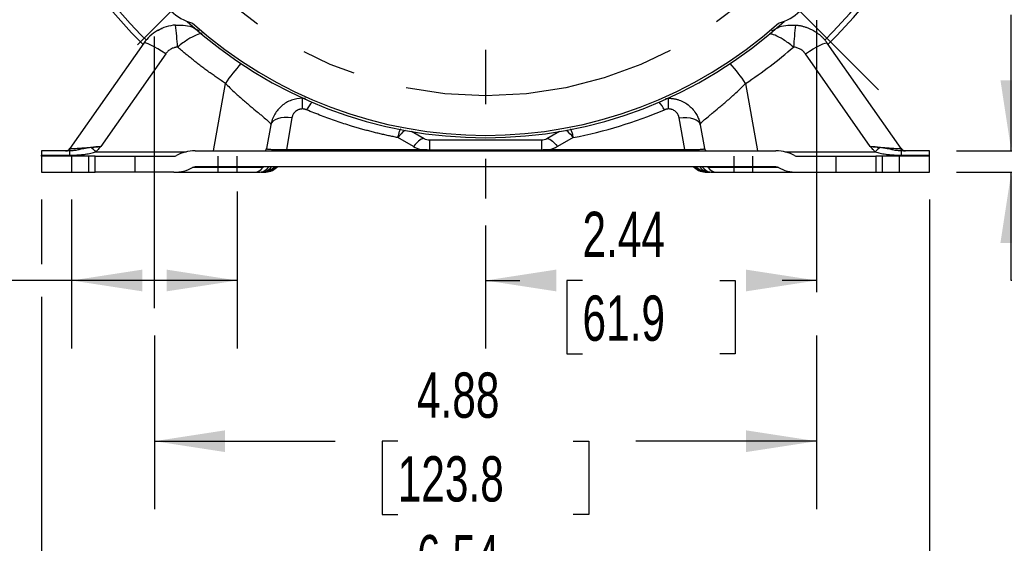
# Model space of a CAD drawing. Header units: inches. Extents: x 0 to 44, y 0 to 34.
# Tile 11 of 21: x 31.4 to 38.6, y 7.3 to 11.1. Entities that reach past the tile are written whole.
import ezdxf

# ---------------------------------------------------------------- set-up
doc = ezdxf.new("R2010")
doc.units = ezdxf.units.IN
doc.header["$LTSCALE"] = 4
doc.header["$MEASUREMENT"] = 0
doc.linetypes.add('CENTERX2', pattern=[0.8, 0.5, -0.1, 0.1, -0.1])
doc.linetypes.add('HIDDEN', pattern=[0.075, 0.05, -0.025])
doc.layers.add('CENTER', color=40, linetype='CENTERX2')
doc.layers.add('HIDDEN', color=102, linetype='HIDDEN')
doc.layers.add('DIMENSIONS', color=140, linetype='Continuous', lineweight=25)
doc.styles.add('SLDTEXTSTYLE0', font='TXT', dxfattribs={"width": 0.7})
doc.dimstyles.new('SLDDIMSTYLE1', dxfattribs={"dimtxt": 0.339844, "dimasz": 0.52, "dimexe": 0, "dimexo": 0.0625, "dimgap": 0.084961, "dimtad": 0, "dimtih": 1, "dimtoh": 1, "dimrnd": 1e-09, "dimzin": 12, "dimdsep": 46, "dimtxsty": 'SLDTEXTSTYLE0', "dimsah": 1, "dimcen": 0.09, "dimadec": 0, "dimazin": 3, "dimtfac": 1, "dimtofl": 0, "dimtmove": 0, "dimatfit": 3, "dimfxl": 0, "dimfrac": 2, "dimtolj": 1, "dimtzin": 12, "dimarcsym": 0})
doc.dimstyles.new('SLDDIMSTYLE2', dxfattribs={"dimtxt": 0.339844, "dimasz": 0.52, "dimexe": 0, "dimexo": 0.0625, "dimgap": 0.084961, "dimtad": 0, "dimtih": 1, "dimtoh": 1, "dimdec": 4, "dimlfac": 4, "dimzin": 12, "dimdsep": 46, "dimtxsty": 'SLDTEXTSTYLE0', "dimsah": 1, "dimcen": 0.09, "dimadec": 0, "dimazin": 3, "dimtfac": 1, "dimtdec": 0, "dimtofl": 0, "dimtmove": 0, "dimatfit": 3, "dimfxl": 0, "dimfrac": 2, "dimtolj": 1, "dimtzin": 12, "dimarcsym": 0})
doc.dimstyles.new('SLDDIMSTYLE3', dxfattribs={"dimtxt": 0.339844, "dimasz": 0.52, "dimexe": 0, "dimexo": 0.0625, "dimgap": 0.084961, "dimtad": 0, "dimtih": 1, "dimtoh": 1, "dimrnd": 1e-09, "dimdsep": 46, "dimtxsty": 'SLDTEXTSTYLE0', "dimsah": 1, "dimcen": 0.09, "dimadec": 0, "dimazin": 2, "dimtfac": 1, "dimtmove": 0, "dimatfit": 0, "dimfxl": 0, "dimfrac": 2, "dimtolj": 1, "dimtzin": 12, "dimarcsym": 0})
doc.dimstyles.new('SLDDIMSTYLE5', dxfattribs={"dimtxt": 0.339844, "dimasz": 0.52, "dimexe": 0, "dimexo": 0.0625, "dimgap": 0.084961, "dimtad": 0, "dimtih": 1, "dimtoh": 1, "dimrnd": 1e-09, "dimzin": 4, "dimdsep": 46, "dimtxsty": 'SLDTEXTSTYLE0', "dimsah": 1, "dimcen": 0.09, "dimadec": 0, "dimazin": 1, "dimtfac": 1, "dimtofl": 0, "dimtmove": 0, "dimatfit": 3, "dimfxl": 0, "dimfrac": 2, "dimtolj": 1, "dimtzin": 12, "dimarcsym": 0})

# ---------------------------------------------------------------- blocks, each defined once
blk = doc.blocks.new('_D_1')
at = {"layer": 'DIMENSIONS'}
for p, q in [((32.9607, 9.8702), (32.9607, 8.7148)), ((31.742, 9.8112), (31.742, 8.7148)), ((29.73, 9.2148), (29.6159, 9.2148)), ((29.6159, 9.2148), (29.6159, 8.6747)), ((30.7399, 9.2148), (30.854, 9.2148)), ((30.854, 9.2148), (30.854, 8.6747)), ((31.742, 9.2148), (31.2003, 9.2148)), ((32.9607, 9.2148), (31.742, 9.2148)), ((29.6159, 8.6747), (29.73, 8.6747)), ((30.854, 8.6747), (30.7399, 8.6747))]:
    blk.add_line(p, q, dxfattribs=at)
for points in [[(31.742, 9.2148), (32.262, 9.1348), (32.262, 9.2948)], [(32.9607, 9.2148), (32.4407, 9.2948), (32.4407, 9.1348)]]:
    blk.add_solid(points, dxfattribs=at)
at = {"layer": 'DIMENSIONS', "char_height": 0.33333, "attachment_point": 1, "style": 'SLDTEXTSTYLE0'}
for s, insert in [('1.22', (29.73, 9.7206)), ('31.0', (29.73, 9.1044))]:
    blk.add_mtext(s, dxfattribs=dict(at, insert=insert))
blk = doc.blocks.new('_D_2')
at = {"layer": 'DIMENSIONS'}
for start, end in [(90, 106.17762), (119.12725, 135)]:
    blk.add_arc((34.7888, 13.5112), 3.8733, start, end, dxfattribs=at)
for points in [[(34.7888, 17.3845), (34.2647, 17.4296), (34.2753, 17.27)], [(32.05, 16.25), (32.494, 16.5322), (32.3887, 16.6526)]]:
    blk.add_solid(points, dxfattribs=at)
at = {"layer": 'DIMENSIONS', "insert": (32.9035, 17.2493), "char_height": 0.33333, "attachment_point": 1, "style": 'SLDTEXTSTYLE0'}
blk.add_mtext('45°', dxfattribs=at)
blk = doc.blocks.new('_D_3')
at = {"layer": 'DIMENSIONS'}
for p, q in [((31.5211, 9.8112), (31.5211, 9.3348)), ((38.0566, 9.8112), (38.0566, 6.336)), ((31.5211, 9.0948), (31.5211, 6.336)), ((31.5211, 6.836), (33.6821, 6.836)), ((34.1425, 6.836), (34.0284, 6.836)), ((34.0284, 6.836), (34.0284, 6.2958)), ((35.4351, 6.836), (35.5493, 6.836)), ((35.5493, 6.836), (35.5493, 6.2958)), ((38.0566, 6.836), (35.8956, 6.836)), ((34.0284, 6.2958), (34.1425, 6.2958)), ((35.5493, 6.2958), (35.4351, 6.2958))]:
    blk.add_line(p, q, dxfattribs=at)
for points in [[(31.5211, 6.836), (32.0411, 6.756), (32.0411, 6.916)], [(38.0566, 6.836), (37.5366, 6.916), (37.5366, 6.756)]]:
    blk.add_solid(points, dxfattribs=at)
at = {"layer": 'DIMENSIONS', "char_height": 0.33333, "attachment_point": 1, "style": 'SLDTEXTSTYLE0'}
for s, insert in [('6.54', (34.2839, 7.3417)), ('166.0', (34.1425, 6.7255))]:
    blk.add_mtext(s, dxfattribs=dict(at, insert=insert))
blk = doc.blocks.new('_D_4')
at = {"layer": 'DIMENSIONS'}
for p, q in [((34.7888, 9.6187), (34.7888, 8.7148)), ((34.7888, 9.2148), (35.0422, 9.2148)), ((35.5026, 9.2148), (35.3885, 9.2148)), ((35.3885, 9.2148), (35.3885, 8.6747)), ((36.5125, 9.2148), (36.6266, 9.2148)), ((36.6266, 9.2148), (36.6266, 8.6747)), ((37.2263, 9.2148), (36.973, 9.2148)), ((35.3885, 8.6747), (35.5026, 8.6747)), ((36.6266, 8.6747), (36.5125, 8.6747))]:
    blk.add_line(p, q, dxfattribs=at)
for points in [[(34.7888, 9.2148), (35.3088, 9.1348), (35.3088, 9.2948)], [(37.2263, 9.2148), (36.7063, 9.2948), (36.7063, 9.1348)]]:
    blk.add_solid(points, dxfattribs=at)
at = {"layer": 'DIMENSIONS', "char_height": 0.33333, "attachment_point": 1, "style": 'SLDTEXTSTYLE0'}
for s, insert in [('2.44', (35.5026, 9.7206)), ('61.9', (35.5026, 9.1044))]:
    blk.add_mtext(s, dxfattribs=dict(at, insert=insert))
blk = doc.blocks.new('_D_5')
at = {"layer": 'DIMENSIONS'}
for p, q in [((32.3513, 8.8112), (32.3513, 7.5322)), ((37.2263, 8.8112), (37.2263, 7.5322)), ((32.3513, 8.0322), (33.6821, 8.0322)), ((34.1425, 8.0322), (34.0284, 8.0322)), ((34.0284, 8.0322), (34.0284, 7.492)), ((35.4351, 8.0322), (35.5493, 8.0322)), ((35.5493, 8.0322), (35.5493, 7.492)), ((37.2263, 8.0322), (35.8956, 8.0322)), ((34.0284, 7.492), (34.1425, 7.492)), ((35.5493, 7.492), (35.4351, 7.492))]:
    blk.add_line(p, q, dxfattribs=at)
for points in [[(32.3513, 8.0322), (32.8713, 7.9522), (32.8713, 8.1122)], [(37.2263, 8.0322), (36.7063, 8.1122), (36.7063, 7.9522)]]:
    blk.add_solid(points, dxfattribs=at)
at = {"layer": 'DIMENSIONS', "char_height": 0.33333, "attachment_point": 1, "style": 'SLDTEXTSTYLE0'}
for s, insert in [('4.88', (34.2839, 8.5379)), ('123.8', (34.1425, 7.9217))]:
    blk.add_mtext(s, dxfattribs=dict(at, insert=insert))
blk = doc.blocks.new('_D_6')
at = {"layer": 'DIMENSIONS'}
for p, q in [((38.6592, 10.1687), (38.6592, 11.1687)), ((38.2566, 10.1687), (39.1592, 10.1687)), ((38.2566, 10.0112), (39.1592, 10.0112)), ((38.6592, 9.2148), (38.6592, 10.0112)), ((39.2481, 9.2148), (38.6592, 9.2148)), ((39.8607, 9.2148), (39.7466, 9.2148)), ((39.7466, 9.2148), (39.7466, 8.6747)), ((40.5879, 9.2148), (40.702, 9.2148)), ((40.702, 9.2148), (40.702, 8.6747)), ((39.7466, 8.6747), (39.8607, 8.6747)), ((40.702, 8.6747), (40.5879, 8.6747))]:
    blk.add_line(p, q, dxfattribs=at)
for points in [[(38.6592, 10.1687), (38.7392, 10.6887), (38.5792, 10.6887)], [(38.6592, 10.0112), (38.5792, 9.4912), (38.7392, 9.4912)]]:
    blk.add_solid(points, dxfattribs=at)
at = {"layer": 'DIMENSIONS', "char_height": 0.33333, "attachment_point": 1, "style": 'SLDTEXTSTYLE0'}
for s, insert in [('0.16', (39.7194, 9.7206)), ('4.0', (39.8607, 9.1044))]:
    blk.add_mtext(s, dxfattribs=dict(at, insert=insert))
blk = doc.blocks.new('_D_13')
at = {"layer": 'DIMENSIONS'}
for p, q in [((37.1483, 18.2869), (38.2614, 18.2869)), ((38.5014, 18.2869), (42.3459, 18.2869)), ((41.8459, 18.2869), (41.8459, 14.7652)), ((41.1996, 14.149), (41.0855, 14.149)), ((41.0855, 14.149), (41.0855, 13.6089)), ((42.4922, 14.149), (42.6064, 14.149)), ((42.6064, 14.149), (42.6064, 13.6089)), ((41.0855, 13.6089), (41.1996, 13.6089)), ((42.6064, 13.6089), (42.4922, 13.6089)), ((41.8459, 10.0112), (41.8459, 13.5328)), ((38.2566, 10.0112), (42.3459, 10.0112))]:
    blk.add_line(p, q, dxfattribs=at)
for points in [[(41.8459, 18.2869), (41.7659, 17.7669), (41.9259, 17.7669)], [(41.8459, 10.0112), (41.9259, 10.5312), (41.7659, 10.5312)]]:
    blk.add_solid(points, dxfattribs=at)
at = {"layer": 'DIMENSIONS', "char_height": 0.33333, "attachment_point": 1, "style": 'SLDTEXTSTYLE0'}
for s, insert in [('8.28', (41.341, 14.6548)), ('210.2', (41.1996, 14.0386))]:
    blk.add_mtext(s, dxfattribs=dict(at, insert=insert))
blk = doc.blocks.new('_D_14')
at = {"layer": 'DIMENSIONS'}
for p, q in [((38.6814, 13.5112), (40.0423, 13.5112)), ((39.5423, 13.5112), (39.5423, 12.3774)), ((39.0374, 11.7612), (38.9233, 11.7612)), ((38.9233, 11.7612), (38.9233, 11.2211)), ((40.0472, 11.7612), (40.1614, 11.7612)), ((40.1614, 11.7612), (40.1614, 11.2211)), ((38.9233, 11.2211), (39.0374, 11.2211)), ((40.1614, 11.2211), (40.0472, 11.2211)), ((39.5423, 10.0112), (39.5423, 11.145)), ((38.2566, 10.0112), (40.0423, 10.0112))]:
    blk.add_line(p, q, dxfattribs=at)
for points in [[(39.5423, 13.5112), (39.4623, 12.9912), (39.6223, 12.9912)], [(39.5423, 10.0112), (39.6223, 10.5312), (39.4623, 10.5312)]]:
    blk.add_solid(points, dxfattribs=at)
at = {"layer": 'DIMENSIONS', "char_height": 0.33333, "attachment_point": 1, "style": 'SLDTEXTSTYLE0'}
for s, insert in [('3.50', (39.0374, 12.2669)), ('88.9', (39.0374, 11.6507))]:
    blk.add_mtext(s, dxfattribs=dict(at, insert=insert))
blk = doc.blocks.new('SW_CENTERMARKSYMBOL_0')
at = {"layer": 'CENTER', "color": 0}
blk.add_line((0, -0.2), (0, -3.6925), dxfattribs=at)

msp = doc.modelspace()

# ---------------------------------------------------------------- linework, layer by layer
for p, q in [((32.272874, 10.961146), (31.729723, 10.185446)), ((37.847945, 10.185446), (37.304794, 10.961146)), ((32.434124, 10.88242), (31.957123, 10.201191)), ((37.620545, 10.201191), (37.143543, 10.88242)), ((32.786941, 10.168658), (32.874391, 10.664614)), ((36.703276, 10.664614), (36.790727, 10.168658)), ((33.44112, 10.476967), (33.44112, 10.555707)), ((33.463928, 10.553437), (33.44112, 10.555707)), ((36.112913, 10.553355), (36.136547, 10.555707)), ((36.136547, 10.476967), (36.136547, 10.555707)), ((33.363576, 10.4119), (33.322422, 10.1785)), ((36.255246, 10.1785), (36.214091, 10.4119)), ((33.208488, 10.360506), (33.177529, 10.184925)), ((34.337618, 10.257757), (34.24448, 10.31093)), ((35.333188, 10.31093), (35.24005, 10.257757)), ((36.369179, 10.360506), (36.400139, 10.184925)), ((34.259539, 10.199735), (34.143031, 10.266251)), ((34.376657, 10.247398), (34.376657, 10.177407)), ((35.201011, 10.247398), (34.376657, 10.247398)), ((35.201011, 10.247398), (35.201011, 10.177407)), ((35.434636, 10.266251), (35.318128, 10.199735)), ((31.728294, 10.168658), (31.521117, 10.168658)), ((31.521117, 10.168658), (31.521117, 10.137162)), ((31.728294, 10.137162), (31.728294, 10.168658)), ((31.921503, 10.161821), (32.58634, 10.161821)), ((32.651127, 10.168658), (36.92654, 10.168658)), ((33.322422, 10.168658), (33.322422, 10.1785)), ((33.322422, 10.1785), (34.30918, 10.1785)), ((34.30918, 10.168658), (34.30918, 10.1785)), ((34.376657, 10.168658), (34.376657, 10.177407)), ((34.376657, 10.177407), (35.201011, 10.177407)), ((35.201011, 10.168658), (35.201011, 10.177407)), ((35.268488, 10.168658), (35.268488, 10.1785)), ((35.268488, 10.1785), (36.255246, 10.1785)), ((36.255246, 10.1785), (36.255246, 10.168658)), ((36.991327, 10.161821), (37.656164, 10.161821)), ((38.05655, 10.168658), (37.849373, 10.168658)), ((37.849373, 10.168658), (37.849373, 10.137162)), ((38.05655, 10.137162), (38.05655, 10.168658)), ((31.521117, 10.137162), (31.728294, 10.137162)), ((31.521117, 10.129288), (31.521117, 10.137162)), ((31.521117, 10.129288), (31.521117, 10.011178)), ((31.914818, 10.129288), (31.521117, 10.129288)), ((31.914818, 10.011178), (31.914818, 10.129288)), ((31.914818, 10.129288), (32.493691, 10.129288)), ((37.083977, 10.129288), (37.662849, 10.129288)), ((37.662849, 10.129288), (37.662849, 10.011178)), ((38.05655, 10.129288), (37.662849, 10.129288)), ((37.849373, 10.137162), (38.05655, 10.137162)), ((38.05655, 10.129288), (38.05655, 10.137162)), ((38.05655, 10.011178), (38.05655, 10.129288)), ((31.521117, 10.011178), (31.914818, 10.011178)), ((32.493691, 10.011178), (31.914818, 10.011178)), ((32.493691, 10.011178), (33.089226, 10.011178)), ((33.149528, 10.045626), (32.631448, 10.045626)), ((36.92654, 10.050548), (32.651127, 10.050548)), ((33.140617, 10.011178), (33.151201, 10.011178)), ((33.151201, 10.011178), (33.151201, 10.012046)), ((36.426467, 10.011178), (36.426467, 10.012046)), ((36.426467, 10.011178), (36.43705, 10.011178)), ((36.94622, 10.045626), (36.428139, 10.045626)), ((36.488441, 10.011178), (37.083977, 10.011178)), ((37.083977, 10.011178), (37.662849, 10.011178)), ((37.662849, 10.011178), (38.05655, 10.011178))]:
    msp.add_line(p, q)
at = {"flags": 128}
for points in [[(32.434124, 10.88242), (32.404493, 10.901966), (32.375861, 10.9197), (32.349193, 10.935025), (32.325389, 10.947424), (32.305251, 10.956479), (32.289459, 10.961884), (32.278543, 10.963457), (32.272874, 10.961146)], [(37.143543, 10.88242), (37.173174, 10.901966), (37.201806, 10.9197), (37.228474, 10.935025), (37.252278, 10.947424), (37.272416, 10.956479), (37.288209, 10.961884), (37.299124, 10.963457), (37.304794, 10.961146)], [(33.363576, 10.4119), (33.334866, 10.414346), (33.307141, 10.414007), (33.281352, 10.410894), (33.258384, 10.405115), (33.239025, 10.396868), (33.223938, 10.386434), (33.213641, 10.374174), (33.208488, 10.360506)], [(36.214091, 10.4119), (36.242801, 10.414346), (36.270526, 10.414007), (36.296315, 10.410894), (36.319283, 10.405115), (36.338643, 10.396868), (36.35373, 10.386434), (36.364026, 10.374174), (36.369179, 10.360506)], [(34.337618, 10.257757), (34.331592, 10.259418), (34.324153, 10.258362), (34.315445, 10.254611), (34.30564, 10.248237), (34.294931, 10.239366), (34.283527, 10.228172), (34.271652, 10.214875), (34.259539, 10.199735)], [(35.24005, 10.257757), (35.246075, 10.259418), (35.253515, 10.258362), (35.262223, 10.254611), (35.272027, 10.248237), (35.282737, 10.239366), (35.294141, 10.228172), (35.306016, 10.214875), (35.318128, 10.199735)], [(33.277595, 10.168658), (33.278332, 10.16882), (33.279056, 10.169304), (33.279756, 10.170102), (33.280421, 10.1712), (33.281039, 10.172581), (33.281601, 10.174221), (33.282096, 10.176095), (33.282517, 10.17817)], [(36.300072, 10.168658), (36.299336, 10.16882), (36.298611, 10.169304), (36.297911, 10.170102), (36.297246, 10.1712), (36.296628, 10.172581), (36.296067, 10.174221), (36.295571, 10.176095), (36.29515, 10.17817)]]:
    msp.add_lwpolyline(points, dxfattribs=at)
for centre, radius, start, end in [((34.788834, 13.511178), 3.59252, 314.5869913, 43.2486292), ((34.788834, 13.511178), 3.55315, 314.6456726, 43.0574462), ((34.788834, 13.511178), 3.59252, 210.2722627, 225.4130087), ((34.788834, 13.511178), 3.55315, 210.6348693, 225.3571481), ((32.711638, 11.433982), 0.334646, 193.7443007, 256.2556993), ((36.866029, 11.433982), 0.334646, 283.7443007, 346.2556993), ((29.762259, 10.753045), 2.765237, 3.7193827, 7.0929536), ((34.788834, 13.511178), 3.246214, 227.4010568, 312.5989432), ((34.788834, 13.511178), 3.228346, 228.0830891, 311.9169109), ((39.815408, 10.753045), 2.765237, 172.9070464, 176.2806173), ((33.761734, 10.091591), 1.056282, 137.1150609, 147.1466806), ((35.815933, 10.091591), 1.056282, 32.8533194, 42.8849391), ((33.692753, 10.356738), 0.248686, 136.8293294, 152.7083177), ((35.884914, 10.356738), 0.248686, 27.2916823, 43.1706706), ((34.323748, 10.139135), 0.220946, 125.2700902, 144.8776796), ((35.253919, 10.139135), 0.220946, 35.1223204, 54.7299098), ((31.697473, 10.208028), 0.03937, 270, 325), ((31.703127, 10.206497), 0.037839, 270.26353, 325.3454432), ((31.196976, 9.3554), 1.084092, 48.0619513, 50.6169065), ((33.158143, 10.188343), 0.019685, 270, 350), ((36.419525, 10.188343), 0.019685, 190, 270), ((38.380692, 9.3554), 1.084092, 129.3830935, 131.9380487), ((37.87454, 10.206497), 0.037839, 214.6545568, 269.73647), ((37.880195, 10.208028), 0.03937, 215, 270), ((33.085219, 10.088195), 0.077121, 272.978036, 326.4980119), ((33.122109, 10.093788), 0.082738, 273.1813097, 329.0313056), ((33.132526, 10.111197), 0.100043, 271.2352357, 322.6822855), ((33.158715, 10.039545), 0.011017, 92.978036, 146.4980119), ((33.151201, 10.148973), 0.137795, 270, 314.642396), ((33.153446, 10.146976), 0.135799, 270.0463023, 314.7581801), ((33.159992, 10.148973), 0.137795, 270, 311.4096221), ((33.264155, 10.030863), 0.019685, 90, 131.4096221), ((36.313512, 10.030863), 0.019685, 48.5903779, 90), ((36.417676, 10.148973), 0.137795, 228.5903779, 270), ((36.424221, 10.146976), 0.135799, 225.2418199, 269.9536977), ((36.426467, 10.148973), 0.137795, 225.5846914, 270), ((36.446024, 10.112933), 0.101801, 217.7935506, 268.2889282), ((36.455558, 10.093788), 0.082738, 210.9686944, 266.8186903), ((36.418952, 10.039545), 0.011017, 33.5019881, 87.021964), ((36.492448, 10.088195), 0.077121, 213.5019881, 267.021964)]:
    msp.add_arc(centre, radius, start, end)
for centre, major_axis, start_param, end_param in [((32.651127, 10.030863), (-0.208269, 0), 4.71238898, 5.43512323), ((36.92654, 10.030863), (0.208269, 0), 0.84806208, 1.57079633), ((32.493691, 10.148973), (-0.029753, 0), 1.57079633, 2.29353057), ((37.083977, 10.148973), (0.029753, 0), 3.98965473, 4.71238898), ((32.493691, 10.148973), (-0.208269, 0), 1.57079633, 2.29353057), ((32.651127, 10.030863), (-0.029753, 0), 4.71238898, 5.43512323), ((36.92654, 10.030863), (0.029753, 0), 0.84806208, 1.57079633), ((37.083977, 10.148973), (0.208269, 0), 3.98965473, 4.71238898)]:
    msp.add_ellipse(centre, major_axis=major_axis, ratio=0.66162164, start_param=start_param, end_param=end_param)
for points, knots in [([(32.506334, 11.094495), (32.460166, 11.090887), (32.414861, 11.076945), (32.33446, 11.031021), (32.299436, 10.99908), (32.272874, 10.961146)], [0, 0, 0, 0, 0.5, 0.5, 1, 1, 1, 1]), ([(32.506334, 11.094495), (32.525077, 11.094845), (32.565592, 11.095603), (32.627202, 11.084745), (32.663122, 11.062068), (32.680734, 11.05095)], [0, 0, 0, 0, 0.30496986, 0.65922646, 1, 1, 1, 1]), ([(36.896933, 11.05095), (36.914545, 11.062068), (36.950465, 11.084745), (37.012075, 11.095603), (37.05259, 11.094845), (37.071333, 11.094495)], [0, 0, 0, 0, 0.34077353, 0.69502653, 1, 1, 1, 1]), ([(37.071333, 11.094495), (37.075097, 11.094162), (37.082638, 11.093493), (37.093916, 11.091972), (37.105177, 11.090066), (37.116405, 11.087735), (37.127582, 11.084988), (37.138694, 11.081821), (37.149723, 11.078234), (37.160654, 11.074229), (37.17147, 11.069804), (37.182153, 11.064963), (37.192688, 11.059707), (37.205057, 11.052947), (37.219169, 11.044321), (37.234829, 11.033409), (37.25009, 11.021321), (37.264858, 11.008054), (37.278999, 10.993587), (37.292503, 10.978001), (37.300672, 10.966799), (37.304794, 10.961146)], [0, 0, 0, 0, 0.04077813, 0.08171454, 0.12280944, 0.16406308, 0.20547568, 0.24704745, 0.28877864, 0.33066944, 0.37272009, 0.41493079, 0.45730175, 0.49983319, 0.56714032, 0.63582808, 0.70589719, 0.77734832, 0.85018211, 0.92439915, 1, 1, 1, 1]), ([(32.37466, 11.053983), (32.384451, 11.059224), (32.39518, 11.064968), (32.406456, 11.06982), (32.407594, 11.070304), (32.40776, 11.070374), (32.40782, 11.070399), (32.407827, 11.070402), (32.407829, 11.070403), (32.407829, 11.070403), (32.407829, 11.070403)], [0, 0, 0, 0, 0.899136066, 0.985294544, 0.994664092, 0.999365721, 0.999824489, 0.999947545, 0.999982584, 1, 1, 1, 1]), ([(32.407829, 11.070403), (32.407828, 11.070403), (32.407822, 11.070401), (32.407799, 11.07039), (32.407745, 11.070368), (32.407452, 11.070243), (32.405361, 11.069348), (32.399486, 11.066998), (32.394536, 11.063487), (32.391206, 11.061125)], [0, 0, 0, 0, 0.00018828, 0.00093663, 0.00404823, 0.0092911, 0.05104911, 0.36155991, 1, 1, 1, 1]), ([(32.702627, 11.031264), (32.702539, 11.031289), (32.692401, 11.034138), (32.657048, 11.020994), (32.607539, 10.995206), (32.560185, 10.962787), (32.534792, 10.942769), (32.521672, 10.932426)], [0, 0, 0, 0, 0.002666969, 0.307419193, 0.633759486, 0.81077542, 1, 1, 1, 1]), ([(37.055996, 10.932426), (37.042855, 10.942797), (37.017421, 10.962869), (36.970434, 10.994799), (36.920495, 11.022767), (36.892706, 11.027817), (36.880062, 11.030115)], [0, 0, 0, 0, 0.19607649, 0.37950226, 0.71765949, 1, 1, 1, 1]), ([(32.521672, 10.932426), (32.519535, 10.932225), (32.515268, 10.931825), (32.508923, 10.930784), (32.502638, 10.929422), (32.494268, 10.927116), (32.483976, 10.923348), (32.472172, 10.917443), (32.46108, 10.910272), (32.450974, 10.901957), (32.441822, 10.892718), (32.436692, 10.885855), (32.434124, 10.88242)], [0, 0, 0, 0, 0.06154913, 0.12295403, 0.18440299, 0.24608388, 0.37219813, 0.49867285, 0.62513217, 0.75200103, 0.87584771, 1, 1, 1, 1]), ([(32.874391, 10.664614), (32.864141, 10.671455), (32.843645, 10.685135), (32.81319, 10.70606), (32.782958, 10.727276), (32.752968, 10.748812), (32.723216, 10.77066), (32.693702, 10.792822), (32.664426, 10.815298), (32.635388, 10.838088), (32.606588, 10.86119), (32.578031, 10.884612), (32.549693, 10.908326), (32.531014, 10.924391), (32.521672, 10.932426)], [0, 0, 0, 0, 0.08334866, 0.16666267, 0.24995158, 0.33322495, 0.41649235, 0.49976334, 0.5830475, 0.66635437, 0.74969353, 0.8330745, 0.91650682, 1, 1, 1, 1]), ([(37.143543, 10.88242), (37.142286, 10.884158), (37.139775, 10.887628), (37.135655, 10.892565), (37.131289, 10.897286), (37.125056, 10.90332), (37.116589, 10.910266), (37.105509, 10.917435), (37.093698, 10.923349), (37.0814, 10.927832), (37.068792, 10.931024), (37.060262, 10.931958), (37.055996, 10.932426)], [0, 0, 0, 0, 0.06215301, 0.12409667, 0.1860144, 0.24808984, 0.37475669, 0.50141856, 0.62769189, 0.75400812, 0.87699213, 1, 1, 1, 1]), ([(32.874391, 10.664614), (32.895512, 10.643492), (32.916634, 10.623099), (32.958625, 10.583827), (32.979095, 10.565319), (33.00893, 10.53904), (33.018729, 10.530529), (33.038007, 10.513977), (33.047531, 10.5059), (33.075114, 10.482718), (33.092262, 10.468597), (33.115987, 10.449129), (33.123561, 10.442928), (33.137991, 10.431072), (33.144786, 10.425467), (33.16368, 10.409718), (33.174398, 10.400548), (33.187481, 10.38858), (33.191353, 10.384877), (33.197907, 10.378194), (33.200607, 10.375199), (33.206986, 10.367206), (33.20896, 10.363182), (33.208488, 10.360506)], [0, 0, 0, 0, 0.125, 0.125, 0.25, 0.25, 0.3125, 0.3125, 0.375, 0.375, 0.5, 0.5, 0.5625, 0.5625, 0.625, 0.625, 0.75, 0.75, 0.8125, 0.8125, 0.875, 0.875, 1, 1, 1, 1]), ([(36.369179, 10.360506), (36.368707, 10.363182), (36.370681, 10.367206), (36.37706, 10.375199), (36.37976, 10.378194), (36.386314, 10.384877), (36.390186, 10.38858), (36.403269, 10.400548), (36.413987, 10.409718), (36.432881, 10.425467), (36.439676, 10.431072), (36.454106, 10.442928), (36.46168, 10.449129), (36.485406, 10.468597), (36.502554, 10.482718), (36.530137, 10.5059), (36.53966, 10.513977), (36.558938, 10.530529), (36.568737, 10.53904), (36.598572, 10.565319), (36.619042, 10.583827), (36.661033, 10.623099), (36.682155, 10.643492), (36.703276, 10.664614)], [0, 0, 0, 0, 0.125, 0.125, 0.1875, 0.1875, 0.25, 0.25, 0.375, 0.375, 0.4375, 0.4375, 0.5, 0.5, 0.625, 0.625, 0.6875, 0.6875, 0.75, 0.75, 0.875, 0.875, 1, 1, 1, 1]), ([(33.44112, 10.555707), (33.413632, 10.555707), (33.386156, 10.550862), (33.3345, 10.532061), (33.310336, 10.518109), (33.268225, 10.482775), (33.25029, 10.4614), (33.222805, 10.413794), (33.213262, 10.387577), (33.208488, 10.360506)], [0, 0, 0, 0, 0.25, 0.25, 0.5, 0.5, 0.75, 0.75, 1, 1, 1, 1]), ([(36.136547, 10.555707), (36.139847, 10.555667), (36.146455, 10.555587), (36.15636, 10.554939), (36.166255, 10.553903), (36.176121, 10.552439), (36.185941, 10.550558), (36.195695, 10.548256), (36.205366, 10.545535), (36.224976, 10.539107), (36.25401, 10.525909), (36.288668, 10.501841), (36.31902, 10.471508), (36.337887, 10.444257), (36.349166, 10.422747), (36.355301, 10.409087), (36.36086, 10.394106), (36.365734, 10.377819), (36.368009, 10.366388), (36.369179, 10.360506)], [0, 0, 0, 0, 0.02979315, 0.0596608, 0.08960489, 0.11962737, 0.14973014, 0.1799151, 0.21018416, 0.24053917, 0.36656868, 0.49735436, 0.62168715, 0.75577196, 0.7983807, 0.84410715, 0.89295213, 0.94491626, 1, 1, 1, 1]), ([(33.44112, 10.476967), (33.439338, 10.476933), (33.435782, 10.476865), (33.430483, 10.476309), (33.425244, 10.475419), (33.420064, 10.474164), (33.412121, 10.471664), (33.401753, 10.466937), (33.390105, 10.45875), (33.380072, 10.44866), (33.373086, 10.438421), (33.368426, 10.428912), (33.365386, 10.420558), (33.364183, 10.4148), (33.363576, 10.4119)], [0, 0, 0, 0, 0.04550522, 0.09077934, 0.13609873, 0.18173895, 0.22796982, 0.35178267, 0.47877295, 0.60887476, 0.74241551, 0.82759119, 0.9131596, 1, 1, 1, 1]), ([(33.47175, 10.470765), (33.470117, 10.471419), (33.466877, 10.472717), (33.461854, 10.474257), (33.456772, 10.475474), (33.451617, 10.476332), (33.446392, 10.476869), (33.442882, 10.476934), (33.44112, 10.476967)], [0, 0, 0, 0, 0.170031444, 0.337442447, 0.503172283, 0.668188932, 0.833472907, 1, 1, 1, 1]), ([(34.143031, 10.266251), (34.131528, 10.268522), (34.108518, 10.273064), (34.074118, 10.280326), (34.0398, 10.287918), (34.005571, 10.29587), (33.971429, 10.304175), (33.937376, 10.312835), (33.90341, 10.321849), (33.869531, 10.331218), (33.835741, 10.340941), (33.794547, 10.353258), (33.746075, 10.368485), (33.690494, 10.387008), (33.635256, 10.406481), (33.580371, 10.426925), (33.525795, 10.44826), (33.48978, 10.463257), (33.47175, 10.470765)], [0, 0, 0, 0, 0.04962752, 0.09926757, 0.14892707, 0.19861296, 0.24833213, 0.29809148, 0.3478979, 0.39775825, 0.44767937, 0.49766806, 0.58106555, 0.66455134, 0.74815667, 0.83191264, 0.91585017, 1, 1, 1, 1]), ([(36.136547, 10.476967), (36.134786, 10.476934), (36.131276, 10.476869), (36.126051, 10.476332), (36.120895, 10.475474), (36.115813, 10.474257), (36.11079, 10.472717), (36.10755, 10.471419), (36.105917, 10.470765)], [0, 0, 0, 0, 0.16652709, 0.33181107, 0.49682772, 0.66255755, 0.82996856, 1, 1, 1, 1]), ([(36.214091, 10.4119), (36.213749, 10.413647), (36.213067, 10.417124), (36.211602, 10.422241), (36.20982, 10.427241), (36.207689, 10.432119), (36.203901, 10.439412), (36.1976, 10.448655), (36.187573, 10.458742), (36.17592, 10.466932), (36.164496, 10.472148), (36.154224, 10.475127), (36.145444, 10.476684), (36.139515, 10.476872), (36.136547, 10.476967)], [0, 0, 0, 0, 0.05225875, 0.10396657, 0.15530915, 0.20647616, 0.25765922, 0.39102167, 0.52130952, 0.6481233, 0.77211992, 0.84872048, 0.92425505, 1, 1, 1, 1]), ([(34.143031, 10.266251), (34.146003, 10.277171), (34.152053, 10.299405), (34.159584, 10.321689), (34.163325, 10.328868), (34.16471, 10.331525)], [0, 0, 0, 0, 0.37808388, 0.76978375, 1, 1, 1, 1]), ([(35.413605, 10.330181), (35.414784, 10.327901), (35.418326, 10.321049), (35.42562, 10.299364), (35.431667, 10.277158), (35.434636, 10.266251)], [0, 0, 0, 0, 0.20245012, 0.60827863, 1, 1, 1, 1]), ([(31.884835, 10.193317), (31.870495, 10.19176), (31.858868, 10.190075), (31.838744, 10.186764), (31.830292, 10.185125), (31.815412, 10.181988), (31.808982, 10.180486), (31.797361, 10.177734), (31.792128, 10.176476), (31.776913, 10.173084), (31.767281, 10.171358), (31.752437, 10.169702), (31.747422, 10.169299), (31.737699, 10.16878), (31.732936, 10.168658), (31.728294, 10.168658)], [0, 0, 0, 0, 0.125, 0.125, 0.25, 0.25, 0.375, 0.375, 0.5, 0.5, 0.75, 0.75, 0.875, 0.875, 1, 1, 1, 1]), ([(31.728294, 10.137162), (31.739014, 10.137162), (31.749558, 10.137284), (31.770273, 10.137802), (31.780561, 10.138206), (31.800065, 10.13931), (31.809282, 10.140006), (31.826808, 10.141708), (31.835112, 10.142719), (31.85814, 10.146111), (31.871398, 10.148923), (31.889945, 10.153629), (31.895885, 10.155268), (31.908077, 10.158579), (31.914308, 10.160265), (31.921503, 10.161821)], [0, 0, 0, 0, 0.125, 0.125, 0.25, 0.25, 0.375, 0.375, 0.5, 0.5, 0.75, 0.75, 0.875, 0.875, 1, 1, 1, 1]), ([(31.729723, 10.185446), (31.72972, 10.185388), (31.729713, 10.185271), (31.73023, 10.185143), (31.731139, 10.18505), (31.732439, 10.184991), (31.733649, 10.184984), (31.734254, 10.18498)], [0, 0, 0, 0, 0.20196981, 0.4027201, 0.60248383, 0.80149743, 1, 1, 1, 1]), ([(31.734254, 10.18498), (31.734905, 10.184984), (31.736208, 10.184991), (31.738635, 10.185045), (31.741407, 10.185131), (31.744555, 10.185251), (31.748069, 10.185405), (31.751946, 10.185592), (31.756184, 10.185813), (31.765677, 10.186342), (31.78316, 10.187449), (31.811295, 10.189404), (31.844352, 10.191909), (31.873773, 10.194217), (31.898311, 10.196229), (31.91667, 10.197759), (31.93644, 10.199417), (31.950086, 10.200588), (31.957123, 10.201191)], [0, 0, 0, 0, 0.02671839, 0.05352085, 0.08043695, 0.10749586, 0.13472631, 0.16215648, 0.18981393, 0.21772558, 0.3352574, 0.46132856, 0.58788564, 0.72766926, 0.78895418, 0.85475518, 0.92509704, 1, 1, 1, 1]), ([(31.957123, 10.201191), (31.950653, 10.193947), (31.938865, 10.180749), (31.926901, 10.167705), (31.921503, 10.161821)], [0, 0, 0, 0, 0.54887724, 1, 1, 1, 1]), ([(33.177529, 10.184925), (33.177536, 10.184778), (33.177549, 10.18449), (33.177988, 10.184073), (33.178707, 10.183673), (33.179708, 10.183291), (33.180959, 10.182926), (33.182437, 10.182578), (33.18583, 10.181918), (33.192581, 10.181034), (33.205311, 10.179993), (33.221136, 10.179187), (33.23684, 10.178685), (33.250276, 10.178417), (33.260632, 10.178277), (33.27136, 10.178187), (33.278806, 10.178175), (33.282517, 10.17817)], [0, 0, 0, 0, 0.04126636, 0.08129982, 0.12010351, 0.15768083, 0.19403556, 0.22917185, 0.26309432, 0.39937719, 0.52515322, 0.65208262, 0.77260711, 0.83026959, 0.88729681, 0.94382648, 1, 1, 1, 1]), ([(33.282517, 10.17817), (33.284657, 10.178171), (33.288943, 10.178175), (33.295492, 10.178204), (33.302123, 10.17825), (33.308833, 10.178315), (33.315609, 10.178396), (33.320146, 10.178466), (33.322422, 10.1785)], [0, 0, 0, 0, 0.1651124, 0.33066579, 0.49679687, 0.6636409, 0.83133143, 1, 1, 1, 1]), ([(34.30918, 10.1785), (34.315021, 10.178337), (34.326506, 10.178017), (34.343516, 10.177687), (34.360167, 10.177456), (34.371173, 10.177423), (34.376657, 10.177407)], [0, 0, 0, 0, 0.25978286, 0.51072484, 0.75625709, 1, 1, 1, 1]), ([(35.201011, 10.177407), (35.208327, 10.177437), (35.223078, 10.177496), (35.245573, 10.17788), (35.260746, 10.178291), (35.268488, 10.1785)], [0, 0, 0, 0, 0.32520666, 0.65575265, 1, 1, 1, 1]), ([(35.318128, 10.199735), (35.315497, 10.198271), (35.310257, 10.195354), (35.302169, 10.191351), (35.29396, 10.187643), (35.285609, 10.184265), (35.277132, 10.18118), (35.271368, 10.179394), (35.268488, 10.1785)], [0, 0, 0, 0, 0.168973, 0.33663585, 0.50327571, 0.66918506, 0.83466026, 1, 1, 1, 1]), ([(36.255246, 10.1785), (36.257521, 10.178466), (36.262059, 10.178396), (36.268834, 10.178315), (36.275544, 10.17825), (36.282175, 10.178204), (36.288724, 10.178175), (36.29301, 10.178171), (36.29515, 10.17817)], [0, 0, 0, 0, 0.16866857, 0.3363591, 0.50320313, 0.66933421, 0.8348876, 1, 1, 1, 1]), ([(36.29515, 10.17817), (36.297276, 10.178172), (36.301533, 10.178175), (36.307786, 10.178205), (36.313935, 10.178252), (36.31996, 10.178317), (36.325851, 10.178399), (36.331595, 10.1785), (36.342092, 10.178725), (36.356531, 10.179187), (36.372357, 10.179992), (36.385084, 10.181034), (36.392918, 10.182058), (36.397405, 10.18306), (36.399812, 10.183951), (36.400027, 10.184592), (36.400139, 10.184925)], [0, 0, 0, 0, 0.03207006, 0.06423698, 0.09652751, 0.12896807, 0.16158473, 0.19440312, 0.22744842, 0.34796757, 0.47490735, 0.60067769, 0.73697158, 0.81798965, 0.90564992, 1, 1, 1, 1]), ([(37.620545, 10.201191), (37.624116, 10.200884), (37.631152, 10.200278), (37.64154, 10.199396), (37.651591, 10.198549), (37.661297, 10.197735), (37.67065, 10.196954), (37.679644, 10.196208), (37.688277, 10.195497), (37.706692, 10.193998), (37.733316, 10.191909), (37.766371, 10.189404), (37.794509, 10.187448), (37.813763, 10.186229), (37.825856, 10.185577), (37.833246, 10.185238), (37.839274, 10.185022), (37.842038, 10.184994), (37.843414, 10.18498)], [0, 0, 0, 0, 0.038027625, 0.074912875, 0.110657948, 0.145265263, 0.178737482, 0.21107755, 0.242288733, 0.272374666, 0.412157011, 0.538724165, 0.664794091, 0.782335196, 0.837887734, 0.892532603, 0.946492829, 1, 1, 1, 1]), ([(37.656164, 10.161821), (37.650767, 10.167705), (37.638802, 10.180749), (37.627015, 10.193947), (37.620545, 10.201191)], [0, 0, 0, 0, 0.45112276, 1, 1, 1, 1]), ([(37.656164, 10.161821), (37.663359, 10.160265), (37.669591, 10.158579), (37.681782, 10.155268), (37.687722, 10.153629), (37.70627, 10.148923), (37.719528, 10.146111), (37.742555, 10.142719), (37.750859, 10.141708), (37.768385, 10.140006), (37.777603, 10.13931), (37.797106, 10.138206), (37.807394, 10.137802), (37.82811, 10.137284), (37.838653, 10.137162), (37.849373, 10.137162)], [0, 0, 0, 0, 0.125, 0.125, 0.25, 0.25, 0.5, 0.5, 0.625, 0.625, 0.75, 0.75, 0.875, 0.875, 1, 1, 1, 1]), ([(37.849373, 10.168658), (37.844732, 10.168658), (37.839968, 10.16878), (37.830245, 10.169299), (37.82523, 10.169702), (37.810386, 10.171358), (37.800755, 10.173084), (37.78554, 10.176476), (37.780306, 10.177734), (37.768685, 10.180486), (37.762255, 10.181988), (37.747375, 10.185125), (37.738924, 10.186764), (37.718799, 10.190075), (37.707172, 10.19176), (37.692833, 10.193317)], [0, 0, 0, 0, 0.125, 0.125, 0.25, 0.25, 0.5, 0.5, 0.625, 0.625, 0.75, 0.75, 0.875, 0.875, 1, 1, 1, 1]), ([(37.843414, 10.18498), (37.844018, 10.184984), (37.845229, 10.184991), (37.846528, 10.18505), (37.847438, 10.185143), (37.847954, 10.185271), (37.847948, 10.185388), (37.847945, 10.185446)], [0, 0, 0, 0, 0.19850257, 0.39751617, 0.5972799, 0.79803019, 1, 1, 1, 1]), ([(33.23555, 10.04772), (33.233505, 10.046064), (33.229355, 10.042704), (33.222729, 10.03801), (33.215696, 10.033524), (33.208232, 10.029318), (33.200349, 10.025429), (33.192052, 10.021904), (33.183354, 10.01879), (33.174271, 10.016135), (33.164826, 10.013984), (33.155045, 10.0124), (33.144958, 10.011372), (33.138134, 10.011243), (33.134683, 10.011178)], [0, 0, 0, 0, 0.0718233, 0.145732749, 0.221730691, 0.299819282, 0.380000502, 0.462276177, 0.546647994, 0.633117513, 0.721686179, 0.812355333, 0.90512622, 1, 1, 1, 1]), ([(33.251135, 10.045626), (33.251359, 10.045749), (33.25166, 10.045914), (33.254852, 10.049609), (33.255664, 10.050548)], [0, 0, 0, 0, 0.74579295, 1, 1, 1, 1]), ([(36.322004, 10.050548), (36.322815, 10.049609), (36.326008, 10.045914), (36.326308, 10.045749), (36.326533, 10.045626)], [0, 0, 0, 0, 0.25420705, 1, 1, 1, 1]), ([(36.442984, 10.011178), (36.423736, 10.013588), (36.387918, 10.018074), (36.352094, 10.035616), (36.340516, 10.049597), (36.339729, 10.050548)], [0, 0, 0, 0, 0.51982306, 0.9673364, 1, 1, 1, 1])]:
    msp.add_open_spline(points, degree=3, knots=knots)
for points in [[(36.703276, 10.664614), (36.826399, 10.746244), (36.944291, 10.835757), (37.055996, 10.932426)], [(35.434636, 10.266251), (35.664683, 10.31095), (35.890023, 10.379602), (36.105917, 10.470765)], [(34.376657, 10.247398), (34.363007, 10.247398), (34.349478, 10.250986), (34.337618, 10.257757)], [(35.24005, 10.257757), (35.228189, 10.250986), (35.214661, 10.247398), (35.201011, 10.247398)], [(31.957123, 10.201191), (31.933131, 10.198551), (31.908767, 10.195917), (31.884835, 10.193317)], [(34.259539, 10.199735), (34.275225, 10.190768), (34.291911, 10.183653), (34.30918, 10.1785)], [(37.692833, 10.193317), (37.6689, 10.195917), (37.644536, 10.198551), (37.620545, 10.201191)], [(33.089226, 10.011178), (33.101867, 10.011178), (33.114394, 10.011178), (33.126701, 10.011178)], [(36.450967, 10.011178), (36.463273, 10.011178), (36.4758, 10.011178), (36.488441, 10.011178)]]:
    msp.add_open_spline(points, degree=3)
at = {"layer": 'CENTER'}
for p, q in [((31.742711, 16.557301), (37.834957, 10.465055)), ((32.225572, 10.947916), (37.352096, 16.07444)), ((32.351334, 9.011178), (32.351334, 11.129288)), ((37.226334, 11.129288), (37.226334, 9.011178))]:
    msp.add_line(p, q, dxfattribs=at)
msp.add_circle((34.788834, 13.511178), 2.9375, dxfattribs=at)
at = {"layer": 'HIDDEN'}
for p, q in [((31.741959, 10.129288), (31.741959, 10.011178)), ((31.866959, 10.129288), (31.866959, 10.011178)), ((32.210709, 10.011178), (32.210709, 10.129288)), ((32.820454, 10.011178), (32.820454, 10.129288)), ((32.960709, 10.011178), (32.960709, 10.129288)), ((36.616959, 10.129288), (36.616959, 10.011178)), ((36.757213, 10.011178), (36.757213, 10.129288)), ((37.366959, 10.129288), (37.366959, 10.011178)), ((37.710709, 10.011178), (37.710709, 10.129288)), ((37.835709, 10.011178), (37.835709, 10.129288))]:
    msp.add_line(p, q, dxfattribs=at)

# ---------------------------------------------------------------- block references
at = {"layer": 'CENTER'}
msp.add_blockref('SW_CENTERMARKSYMBOL_0', (34.788834, 13.511178), dxfattribs=at)

# ---------------------------------------------------------------- dimensions: what is measured, and where the dimension line sits
at = {"layer": 'DIMENSIONS'}
for base, p1, p2, dimstyle, picture, middle in [((41.845943, 10.011178), (36.948283, 18.286886), (38.05655, 10.011178), 'SLDDIMSTYLE1', '_D_13', (41.845943, 14.149032)), ((39.542309, 13.511178), (38.05655, 10.011178), (38.481353, 13.511178), 'SLDDIMSTYLE5', '_D_14', (39.542309, 11.761178)), ((38.659226, 10.011178), (38.05655, 10.168658), (38.05655, 10.011178), 'SLDDIMSTYLE3', '_D_6', (38.659226, 9.214842))]:
    dim = msp.add_linear_dim(base=base, p1=p1, p2=p2, angle=90, dimstyle=dimstyle, dxfattribs=at)
    dim.commit()
    dim.dimension.update_dxf_attribs({"geometry": picture, "text_midpoint": middle, "dimtype": 160})
dim = msp.add_angular_dim_2l(base=(34.243828, 17.34596), line1=((34.788834, 17.203697), (34.788834, 9.818658)), line2=((31.742711, 16.557301), (37.834957, 10.465055)), dimstyle='SLDDIMSTYLE2', dxfattribs=at)
dim.commit()
dim.dimension.update_dxf_attribs({"geometry": '_D_2', "text_midpoint": (33.306579, 17.089656), "dimtype": 162})
for base, p1, p2, picture, middle in [((31.741959, 9.214842), (32.960709, 10.070233), (31.741959, 10.011178), '_D_1', (30.234923, 9.214842)), ((38.05655, 6.835962), (31.521117, 10.011178), (38.05655, 10.011178), '_D_3', (34.788834, 6.835962)), ((34.788834, 9.214842), (37.226334, 9.011178), (34.788834, 9.818658), '_D_4', (36.007584, 9.214842)), ((37.2263337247, 8.0321508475), (32.3513337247, 9.0111776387), (37.2263337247, 9.0111776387), '_D_5', (34.7888337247, 8.0321508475))]:
    dim = msp.add_linear_dim(base=base, p1=p1, p2=p2, dimstyle='SLDDIMSTYLE1', dxfattribs=at)
    dim.commit()
    dim.dimension.update_dxf_attribs({"geometry": picture, "text_midpoint": middle, "dimtype": 160})

doc.saveas('drawing.dxf')
